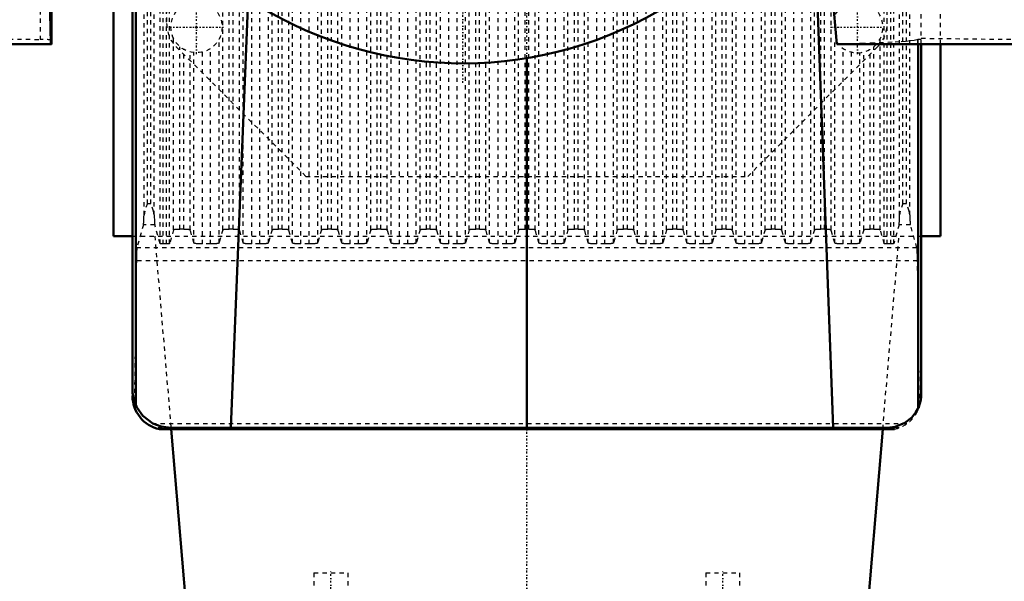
# Model space of a CAD drawing. Header units: millimetres. Extents: x -539 to 1164, y -175 to 1278.
# Tile 8 of 19: x 111 to 342, y 545 to 677. Entities that reach past the tile are written whole.
import ezdxf

# ---------------------------------------------------------------- set-up
doc = ezdxf.new("R2010")
doc.units = ezdxf.units.MM
doc.linetypes.add('Center', pattern=[1.5, 0.45, -0.5, 0.05, -0.5])
doc.linetypes.add('Dashed', pattern=[2, 1, -1])
for name, color, linetype, lineweight in [('2d ConnectionPoints', 7, 'Continuous', 50), ('AM_0', 7, 'Continuous', 50), ('AM_4', 3, 'Continuous', 25), ('AM_5', 3, 'Continuous', 25), ('AM_7', 7, 'Center', 25), ('AM_9', 6, 'Dashed', 25)]:
    doc.layers.add(name, color=color, linetype=linetype, lineweight=lineweight)
doc.dimstyles.new('ISO-25', dxfattribs={"dimtxt": 2.5, "dimasz": 2.5, "dimexe": 1.25, "dimexo": 0.625, "dimtad": 1, "dimtxsty": 'Standard', "dimcen": 2.5, "dimadec": 0, "dimazin": 0, "dimtfac": 1, "dimtmove": 0, "dimatfit": 3, "dimfxl": 1, "dimarcsym": 0})

# ---------------------------------------------------------------- blocks, each defined once
blk = doc.blocks.new('81_Upper_Cover_2PumpDrive_210_3_0_in_HSVP164161451021531101300230_3')
at = {"layer": 'AM_0'}
for p, q in [((137.5, 863), (137.5, 590)), ((138.25, 586.4), (138.25, 721)), ((302.66, 671.02), (298.35, 720.26)), ((301.81, 581), (296.8, 717)), ((160.52, 581), (164.62, 681.62)), ((348.37, 671.02), (302.66, 671.02)), ((321.75, 585.62), (321.75, 671.02)), ((322.5, 589), (322.5, 671.02)), ((230, 581), (230, 667.74)), ((138.25, 586.4), (138.32, 586.25)), ((321.68, 585.47), (321.75, 585.62)), ((314.5, 581), (146.5, 581))]:
    blk.add_line(p, q, dxfattribs=at)
for points in [[(137.5, 590), (137.53, 589.22), (137.64, 588.44), (137.81, 587.67), (138.04, 586.92), (138.25, 586.4)], [(321.75, 585.62), (322.02, 586.26), (322.23, 586.93), (322.38, 587.61), (322.47, 588.3), (322.5, 589), (322.5, 589)], [(146.5, 581), (144.23, 581.29), (142.29, 582.04), (139.93, 583.85), (138.58, 585.72), (138.42, 586.04), (138.32, 586.25)], [(321.68, 585.47), (321.25, 584.7), (320.27, 583.46), (318.66, 582.17), (316.39, 581.23), (314.5, 581)]]:
    blk.add_lwpolyline(points, dxfattribs=at)
blk.add_arc((215, 758), 91.5, 234.6032, 64.7715, dxfattribs=at)
at = {"layer": 'AM_4'}
for p, q in [((138.32, 586.25), (138.32, 721)), ((321.68, 585.47), (321.68, 671.02))]:
    blk.add_line(p, q, dxfattribs=at)
at = {"layer": 'AM_7'}
blk.add_line((215, 661.92), (215, 854.07), dxfattribs=at)
at = {"layer": 'AM_9'}
for p, q in [((322.5, 671.02), (322.5, 863)), ((321.68, 672.11), (321.75, 672.18)), ((321.68, 671.02), (321.68, 672.11)), ((321.75, 672.18), (322.5, 672.18)), ((321.75, 671.02), (321.75, 672.18)), ((322.5, 672.4), (345.87, 672.12))]:
    blk.add_line(p, q, dxfattribs=at)
blk.add_lwpolyline([(321.68, 672.11), (321.41, 672), (320.83, 671.88), (319.96, 671.77), (318.79, 671.66), (317.34, 671.55), (315.63, 671.45), (313.65, 671.36), (311.43, 671.27), (308.98, 671.18), (306.33, 671.11), (303.49, 671.04), (302.66, 671.02)], dxfattribs=at)
blk = doc.blocks.new('82_Lower_Cover_2PumpDrive_2_3_0_in_HSVP164161451021531101300230_3')
at = {"layer": 'AM_0'}
blk.add_line((143.79, 580.68), (316.21, 580.68), dxfattribs=at)
blk.add_arc((145.5, 588.5), 8, 180, 257.6613, dxfattribs=at)
at = {"layer": 'AM_7'}
for p, q in [((152.5, 668.7), (152.5, 681.3)), ((307.5, 668.7), (307.5, 681.3)), ((146.2, 675), (158.8, 675)), ((301.2, 675), (313.8, 675))]:
    blk.add_line(p, q, dxfattribs=at)
at = {"layer": 'AM_9'}
for p, q in [((143.98, 624.22), (143.98, 869.37)), ((144.68, 624.14), (144.68, 869.4)), ((145.5, 624.14), (145.5, 869.4)), ((146.2, 624.22), (146.2, 869.37)), ((158.68, 627.47), (158.68, 868.45)), ((160.18, 627.65), (160.18, 868.4)), ((161.07, 627.65), (161.07, 868.4)), ((162.57, 627.47), (162.57, 868.45)), ((163.45, 624.38), (163.45, 869.33)), ((165.45, 624.14), (165.45, 869.4)), ((167.37, 624.14), (167.37, 869.4)), ((169.36, 624.38), (169.36, 869.33)), ((170.24, 627.47), (170.24, 868.45)), ((171.74, 627.65), (171.74, 868.4)), ((172.63, 627.65), (172.63, 868.4)), ((174.13, 627.47), (174.13, 868.45)), ((175.01, 624.38), (175.01, 869.33)), ((177.01, 624.14), (177.01, 869.4)), ((178.93, 624.14), (178.93, 869.4)), ((180.93, 624.38), (180.93, 869.33)), ((181.81, 627.47), (181.81, 868.45)), ((183.31, 627.65), (183.31, 868.4)), ((184.19, 627.65), (184.19, 868.4)), ((185.69, 627.47), (185.69, 868.45)), ((186.57, 624.38), (186.57, 869.33)), ((188.57, 624.14), (188.57, 869.4)), ((190.49, 624.14), (190.49, 869.4)), ((192.49, 624.38), (192.49, 869.33)), ((193.37, 627.47), (193.37, 868.45)), ((194.87, 627.65), (194.87, 868.4)), ((195.76, 627.65), (195.76, 868.4)), ((197.26, 627.47), (197.26, 868.45)), ((198.14, 624.38), (198.14, 869.33)), ((200.13, 624.14), (200.13, 869.4)), ((202.05, 624.14), (202.05, 869.4)), ((204.05, 624.38), (204.05, 869.33)), ((204.93, 627.47), (204.93, 868.45)), ((206.43, 627.65), (206.43, 868.4)), ((207.32, 627.65), (207.32, 868.4)), ((208.82, 627.47), (208.82, 868.45)), ((209.7, 624.38), (209.7, 869.33)), ((211.7, 624.14), (211.7, 869.4)), ((213.62, 624.14), (213.62, 869.4)), ((215.61, 624.38), (215.61, 869.33)), ((216.49, 627.47), (216.49, 868.45)), ((217.99, 627.65), (217.99, 868.4)), ((218.88, 627.65), (218.88, 868.4)), ((220.38, 627.47), (220.38, 868.45)), ((221.26, 624.38), (221.26, 869.33)), ((223.26, 624.14), (223.26, 869.4)), ((225.18, 624.14), (225.18, 869.4)), ((227.18, 624.38), (227.18, 869.33)), ((228.06, 627.47), (228.06, 868.45)), ((229.56, 627.65), (229.56, 868.4)), ((230.44, 627.65), (230.44, 868.4)), ((231.94, 627.47), (231.94, 868.45)), ((232.82, 624.38), (232.82, 869.33)), ((234.82, 624.14), (234.82, 869.4)), ((236.74, 624.14), (236.74, 869.4)), ((238.74, 624.38), (238.74, 869.33)), ((239.62, 627.47), (239.62, 868.45)), ((241.12, 627.65), (241.12, 868.4)), ((242.01, 627.65), (242.01, 868.4)), ((243.51, 627.47), (243.51, 868.45)), ((244.39, 624.38), (244.39, 869.33)), ((246.38, 624.14), (246.38, 869.4)), ((248.3, 624.14), (248.3, 869.4)), ((250.3, 624.38), (250.3, 869.33)), ((251.18, 627.47), (251.18, 868.45)), ((252.68, 627.65), (252.68, 868.4)), ((253.57, 627.65), (253.57, 868.4)), ((255.07, 627.47), (255.07, 868.45)), ((255.95, 624.38), (255.95, 869.33)), ((257.95, 624.14), (257.95, 869.4)), ((259.87, 624.14), (259.87, 869.4)), ((261.86, 624.38), (261.86, 869.33)), ((262.74, 627.47), (262.74, 868.45)), ((264.24, 627.65), (264.24, 868.4)), ((265.13, 627.65), (265.13, 868.4)), ((266.63, 627.47), (266.63, 868.45)), ((267.51, 624.38), (267.51, 869.33)), ((269.51, 624.14), (269.51, 869.4)), ((271.43, 624.14), (271.43, 869.4)), ((273.43, 624.38), (273.43, 869.33)), ((274.31, 627.47), (274.31, 868.45)), ((275.81, 627.65), (275.81, 868.4)), ((276.69, 627.65), (276.69, 868.4)), ((278.19, 627.47), (278.19, 868.45)), ((279.07, 624.38), (279.07, 869.33)), ((281.07, 624.14), (281.07, 869.4)), ((282.99, 624.14), (282.99, 869.4)), ((284.99, 624.38), (284.99, 869.33)), ((285.87, 627.47), (285.87, 868.45)), ((287.37, 627.65), (287.37, 868.4)), ((288.26, 627.65), (288.26, 868.4)), ((289.76, 627.47), (289.76, 868.45)), ((290.64, 624.38), (290.64, 869.33)), ((292.63, 624.14), (292.63, 869.4)), ((294.55, 624.14), (294.55, 869.4)), ((296.55, 624.38), (296.55, 869.33)), ((297.43, 627.47), (297.43, 868.45)), ((298.93, 627.65), (298.93, 868.4)), ((299.82, 627.65), (299.82, 868.4)), ((301.32, 627.47), (301.32, 868.45)), ((313.8, 624.22), (313.8, 869.37)), ((314.5, 624.14), (314.5, 869.4)), ((315.32, 624.14), (315.32, 869.4)), ((316.02, 624.22), (316.02, 869.37)), ((140.2, 630.94), (140.2, 867.99)), ((141, 633.61), (141, 867.96)), ((141.8, 633.61), (141.8, 867.96)), ((142.6, 630.94), (142.6, 867.99)), ((317.4, 630.94), (317.4, 867.99)), ((318.2, 633.61), (318.2, 867.96)), ((319, 633.61), (319, 867.96)), ((319.8, 630.94), (319.8, 867.92)), ((147.12, 627.47), (147.12, 672.35)), ((157.8, 624.38), (157.8, 672.19)), ((302.2, 624.38), (302.2, 672.19)), ((312.88, 627.47), (312.88, 672.35)), ((148.62, 627.65), (148.62, 670.42)), ((149.51, 627.65), (149.51, 669.8)), ((155.8, 624.14), (155.8, 669.99)), ((304.2, 624.14), (304.2, 669.99)), ((310.49, 627.65), (310.49, 669.8)), ((311.38, 627.65), (311.38, 670.42)), ((151.01, 627.47), (151.01, 669.19)), ((151.89, 624.38), (151.89, 669.03)), ((153.88, 624.14), (153.88, 669.16)), ((306.12, 624.14), (306.12, 669.16)), ((308.11, 624.38), (308.11, 669.03)), ((308.99, 627.47), (308.99, 669.19)), ((141, 633.61), (141.8, 633.61)), ((318.2, 633.61), (319, 633.61)), ((140.07, 628.65), (138.54, 623.27)), ((142.72, 628.65), (140.07, 628.65)), ((143.98, 624.22), (142.72, 628.65)), ((317.28, 628.65), (316.02, 624.22)), ((319.93, 628.65), (317.28, 628.65)), ((321.46, 623.27), (319.93, 628.65)), ((147.12, 627.47), (146.2, 624.22)), ((149.51, 627.65), (148.62, 627.65)), ((151.89, 624.38), (151.01, 627.47)), ((158.68, 627.47), (157.8, 624.38)), ((161.07, 627.65), (160.18, 627.65)), ((163.45, 624.38), (162.57, 627.47)), ((170.24, 627.47), (169.36, 624.38)), ((172.63, 627.65), (171.74, 627.65)), ((175.01, 624.38), (174.13, 627.47)), ((181.81, 627.47), (180.93, 624.38)), ((184.19, 627.65), (183.31, 627.65)), ((186.57, 624.38), (185.69, 627.47)), ((193.37, 627.47), (192.49, 624.38)), ((195.76, 627.65), (194.87, 627.65)), ((198.14, 624.38), (197.26, 627.47)), ((204.93, 627.47), (204.05, 624.38)), ((207.32, 627.65), (206.43, 627.65)), ((209.7, 624.38), (208.82, 627.47)), ((216.49, 627.47), (215.61, 624.38)), ((218.88, 627.65), (217.99, 627.65)), ((221.26, 624.38), (220.38, 627.47)), ((228.06, 627.47), (227.18, 624.38)), ((230.44, 627.65), (229.56, 627.65)), ((232.82, 624.38), (231.94, 627.47)), ((239.62, 627.47), (238.74, 624.38)), ((242.01, 627.65), (241.12, 627.65)), ((244.39, 624.38), (243.51, 627.47)), ((251.18, 627.47), (250.3, 624.38)), ((253.57, 627.65), (252.68, 627.65)), ((255.95, 624.38), (255.07, 627.47)), ((262.74, 627.47), (261.86, 624.38)), ((265.13, 627.65), (264.24, 627.65)), ((267.51, 624.38), (266.63, 627.47)), ((274.31, 627.47), (273.43, 624.38)), ((276.69, 627.65), (275.81, 627.65)), ((279.07, 624.38), (278.19, 627.47)), ((285.87, 627.47), (284.99, 624.38)), ((288.26, 627.65), (287.37, 627.65)), ((290.64, 624.38), (289.76, 627.47)), ((297.43, 627.47), (296.55, 624.38)), ((299.82, 627.65), (298.93, 627.65)), ((302.2, 624.38), (301.32, 627.47)), ((308.99, 627.47), (308.11, 624.38)), ((311.38, 627.65), (310.49, 627.65)), ((313.8, 624.22), (312.88, 627.47)), ((145.5, 624.14), (144.68, 624.14)), ((155.8, 624.14), (153.88, 624.14)), ((167.37, 624.14), (165.45, 624.14)), ((178.93, 624.14), (177.01, 624.14)), ((190.49, 624.14), (188.57, 624.14)), ((202.05, 624.14), (200.13, 624.14)), ((213.62, 624.14), (211.7, 624.14)), ((225.18, 624.14), (223.26, 624.14)), ((236.74, 624.14), (234.82, 624.14)), ((248.3, 624.14), (246.38, 624.14)), ((259.87, 624.14), (257.95, 624.14)), ((271.43, 624.14), (269.51, 624.14)), ((282.99, 624.14), (281.07, 624.14)), ((294.55, 624.14), (292.63, 624.14)), ((306.12, 624.14), (304.2, 624.14)), ((315.32, 624.14), (314.5, 624.14)), ((321.46, 623.27), (138.54, 623.27)), ((138.4, 620.18), (137.92, 585.95)), ((321.6, 620.18), (138.4, 620.18)), ((322.08, 585.95), (321.6, 620.18)), ((137.5, 590), (137.5, 588.5)), ((322.5, 588.5), (322.5, 589)), ((319.07, 581.94), (140.93, 581.94)), ((146.5, 581), (142.72, 581)), ((317.28, 581), (314.5, 581))]:
    blk.add_line(p, q, dxfattribs=at)
for points in [[(141, 633.61), (140.99, 633.6), (140.36, 631.87), (140.2, 630.94)], [(142.6, 630.94), (142.43, 631.87), (141.8, 633.6), (141.8, 633.61)], [(318.2, 633.61), (318.2, 633.6), (317.57, 631.87), (317.4, 630.94)], [(319.8, 630.94), (319.64, 631.87), (319.01, 633.6), (319, 633.61)], [(140.07, 628.65), (140.09, 628.72), (140.1, 628.83), (140.11, 628.97), (140.13, 629.15), (140.14, 629.37), (140.15, 629.62), (140.17, 629.89), (140.18, 630.2), (140.19, 630.53), (140.2, 630.89), (140.2, 630.94)], [(142.6, 630.94), (142.61, 630.58), (142.61, 630.25), (142.63, 629.94), (142.64, 629.65), (142.65, 629.4), (142.66, 629.18), (142.68, 629), (142.69, 628.85), (142.71, 628.73), (142.72, 628.65), (142.72, 628.65)], [(317.28, 628.65), (317.29, 628.72), (317.31, 628.83), (317.32, 628.97), (317.34, 629.15), (317.35, 629.37), (317.36, 629.62), (317.37, 629.89), (317.38, 630.2), (317.39, 630.53), (317.4, 630.89), (317.4, 630.94)], [(319.8, 630.94), (319.81, 630.58), (319.82, 630.25), (319.83, 629.94), (319.84, 629.65), (319.86, 629.4), (319.87, 629.18), (319.88, 629), (319.9, 628.85), (319.91, 628.73), (319.93, 628.65), (319.93, 628.65)], [(147.12, 627.47), (147.13, 627.49), (147.15, 627.5), (147.18, 627.52), (147.23, 627.53), (147.28, 627.55), (147.35, 627.56), (147.42, 627.58), (147.5, 627.59), (147.6, 627.6), (147.69, 627.61), (147.8, 627.62), (147.91, 627.63), (148.03, 627.64), (148.15, 627.64), (148.28, 627.65), (148.41, 627.65), (148.54, 627.65), (148.62, 627.65)], [(149.51, 627.65), (149.64, 627.65), (149.77, 627.65), (149.89, 627.64), (150.02, 627.64), (150.14, 627.63), (150.26, 627.63), (150.37, 627.62), (150.47, 627.61), (150.57, 627.6), (150.66, 627.58), (150.74, 627.57), (150.81, 627.56), (150.87, 627.54), (150.92, 627.53), (150.96, 627.51), (150.98, 627.5), (151, 627.48), (151.01, 627.47)], [(158.68, 627.47), (158.69, 627.49), (158.71, 627.5), (158.75, 627.52), (158.79, 627.53), (158.84, 627.55), (158.91, 627.56), (158.98, 627.58), (159.07, 627.59), (159.16, 627.6), (159.26, 627.61), (159.36, 627.62), (159.48, 627.63), (159.59, 627.64), (159.72, 627.64), (159.84, 627.65), (159.97, 627.65), (160.1, 627.65), (160.18, 627.65)], [(161.07, 627.65), (161.2, 627.65), (161.33, 627.65), (161.46, 627.64), (161.58, 627.64), (161.7, 627.63), (161.82, 627.63), (161.93, 627.62), (162.03, 627.61), (162.13, 627.6), (162.22, 627.58), (162.3, 627.57), (162.37, 627.56), (162.43, 627.54), (162.48, 627.53), (162.52, 627.51), (162.55, 627.5), (162.56, 627.48), (162.57, 627.47)], [(170.24, 627.47), (170.25, 627.49), (170.28, 627.5), (170.31, 627.52), (170.35, 627.53), (170.41, 627.55), (170.47, 627.56), (170.55, 627.58), (170.63, 627.59), (170.72, 627.6), (170.82, 627.61), (170.93, 627.62), (171.04, 627.63), (171.16, 627.64), (171.28, 627.64), (171.41, 627.65), (171.53, 627.65), (171.66, 627.65), (171.74, 627.65)], [(172.63, 627.65), (172.76, 627.65), (172.89, 627.65), (173.02, 627.64), (173.14, 627.64), (173.27, 627.63), (173.38, 627.63), (173.49, 627.62), (173.6, 627.61), (173.69, 627.6), (173.78, 627.58), (173.86, 627.57), (173.93, 627.56), (173.99, 627.54), (174.04, 627.53), (174.08, 627.51), (174.11, 627.5), (174.13, 627.48), (174.13, 627.47)], [(181.81, 627.47), (181.82, 627.49), (181.84, 627.5), (181.87, 627.52), (181.92, 627.53), (181.97, 627.55), (182.03, 627.56), (182.11, 627.58), (182.19, 627.59), (182.28, 627.6), (182.38, 627.61), (182.49, 627.62), (182.6, 627.63), (182.72, 627.64), (182.84, 627.64), (182.97, 627.65), (183.1, 627.65), (183.23, 627.65), (183.31, 627.65)], [(184.19, 627.65), (184.32, 627.65), (184.45, 627.65), (184.58, 627.64), (184.71, 627.64), (184.83, 627.63), (184.94, 627.63), (185.05, 627.62), (185.16, 627.61), (185.25, 627.6), (185.34, 627.58), (185.42, 627.57), (185.49, 627.56), (185.55, 627.54), (185.6, 627.53), (185.64, 627.51), (185.67, 627.5), (185.69, 627.48), (185.69, 627.47)], [(193.37, 627.47), (193.38, 627.49), (193.4, 627.5), (193.43, 627.52), (193.48, 627.53), (193.53, 627.55), (193.6, 627.56), (193.67, 627.58), (193.75, 627.59), (193.85, 627.6), (193.94, 627.61), (194.05, 627.62), (194.16, 627.63), (194.28, 627.64), (194.4, 627.64), (194.53, 627.65), (194.66, 627.65), (194.79, 627.65), (194.87, 627.65)], [(195.76, 627.65), (195.89, 627.65), (196.02, 627.65), (196.14, 627.64), (196.27, 627.64), (196.39, 627.63), (196.51, 627.63), (196.62, 627.62), (196.72, 627.61), (196.82, 627.6), (196.91, 627.58), (196.99, 627.57), (197.06, 627.56), (197.12, 627.54), (197.17, 627.53), (197.21, 627.51), (197.23, 627.5), (197.25, 627.48), (197.26, 627.47)], [(204.93, 627.47), (204.94, 627.49), (204.96, 627.5), (205, 627.52), (205.04, 627.53), (205.09, 627.55), (205.16, 627.56), (205.23, 627.58), (205.32, 627.59), (205.41, 627.6), (205.51, 627.61), (205.61, 627.62), (205.73, 627.63), (205.84, 627.64), (205.97, 627.64), (206.09, 627.65), (206.22, 627.65), (206.35, 627.65), (206.43, 627.65)], [(207.32, 627.65), (207.45, 627.65), (207.58, 627.65), (207.71, 627.64), (207.83, 627.64), (207.95, 627.63), (208.07, 627.63), (208.18, 627.62), (208.28, 627.61), (208.38, 627.6), (208.47, 627.58), (208.55, 627.57), (208.62, 627.56), (208.68, 627.54), (208.73, 627.53), (208.77, 627.51), (208.8, 627.5), (208.81, 627.48), (208.82, 627.47)], [(216.49, 627.47), (216.5, 627.49), (216.53, 627.5), (216.56, 627.52), (216.6, 627.53), (216.66, 627.55), (216.72, 627.56), (216.8, 627.58), (216.88, 627.59), (216.97, 627.6), (217.07, 627.61), (217.18, 627.62), (217.29, 627.63), (217.41, 627.64), (217.53, 627.64), (217.66, 627.65), (217.78, 627.65), (217.91, 627.65), (217.99, 627.65)], [(218.88, 627.65), (219.01, 627.65), (219.14, 627.65), (219.27, 627.64), (219.39, 627.64), (219.52, 627.63), (219.63, 627.63), (219.74, 627.62), (219.85, 627.61), (219.94, 627.6), (220.03, 627.58), (220.11, 627.57), (220.18, 627.56), (220.24, 627.54), (220.29, 627.53), (220.33, 627.51), (220.36, 627.5), (220.38, 627.48), (220.38, 627.47)], [(228.06, 627.47), (228.07, 627.49), (228.09, 627.5), (228.12, 627.52), (228.17, 627.53), (228.22, 627.55), (228.28, 627.56), (228.36, 627.58), (228.44, 627.59), (228.53, 627.6), (228.63, 627.61), (228.74, 627.62), (228.85, 627.63), (228.97, 627.64), (229.09, 627.64), (229.22, 627.65), (229.35, 627.65), (229.48, 627.65), (229.56, 627.65)], [(230.44, 627.65), (230.57, 627.65), (230.7, 627.65), (230.83, 627.64), (230.96, 627.64), (231.08, 627.63), (231.19, 627.63), (231.3, 627.62), (231.41, 627.61), (231.5, 627.6), (231.59, 627.58), (231.67, 627.57), (231.74, 627.56), (231.8, 627.54), (231.85, 627.53), (231.89, 627.51), (231.92, 627.5), (231.94, 627.48), (231.94, 627.47)], [(239.62, 627.47), (239.63, 627.49), (239.65, 627.5), (239.68, 627.52), (239.73, 627.53), (239.78, 627.55), (239.85, 627.56), (239.92, 627.58), (240, 627.59), (240.1, 627.6), (240.19, 627.61), (240.3, 627.62), (240.41, 627.63), (240.53, 627.64), (240.65, 627.64), (240.78, 627.65), (240.91, 627.65), (241.04, 627.65), (241.12, 627.65)], [(242.01, 627.65), (242.14, 627.65), (242.27, 627.65), (242.39, 627.64), (242.52, 627.64), (242.64, 627.63), (242.76, 627.63), (242.87, 627.62), (242.97, 627.61), (243.07, 627.6), (243.16, 627.58), (243.24, 627.57), (243.31, 627.56), (243.37, 627.54), (243.42, 627.53), (243.46, 627.51), (243.48, 627.5), (243.5, 627.48), (243.51, 627.47)], [(251.18, 627.47), (251.19, 627.49), (251.21, 627.5), (251.25, 627.52), (251.29, 627.53), (251.34, 627.55), (251.41, 627.56), (251.48, 627.58), (251.57, 627.59), (251.66, 627.6), (251.76, 627.61), (251.86, 627.62), (251.98, 627.63), (252.09, 627.64), (252.22, 627.64), (252.34, 627.65), (252.47, 627.65), (252.6, 627.65), (252.68, 627.65)], [(253.57, 627.65), (253.7, 627.65), (253.83, 627.65), (253.96, 627.64), (254.08, 627.64), (254.2, 627.63), (254.32, 627.63), (254.43, 627.62), (254.53, 627.61), (254.63, 627.6), (254.72, 627.58), (254.8, 627.57), (254.87, 627.56), (254.93, 627.54), (254.98, 627.53), (255.02, 627.51), (255.05, 627.5), (255.06, 627.48), (255.07, 627.47)], [(262.74, 627.47), (262.75, 627.49), (262.78, 627.5), (262.81, 627.52), (262.85, 627.53), (262.91, 627.55), (262.97, 627.56), (263.05, 627.58), (263.13, 627.59), (263.22, 627.6), (263.32, 627.61), (263.43, 627.62), (263.54, 627.63), (263.66, 627.64), (263.78, 627.64), (263.91, 627.65), (264.03, 627.65), (264.16, 627.65), (264.24, 627.65)], [(265.13, 627.65), (265.26, 627.65), (265.39, 627.65), (265.52, 627.64), (265.64, 627.64), (265.77, 627.63), (265.88, 627.63), (265.99, 627.62), (266.1, 627.61), (266.19, 627.6), (266.28, 627.58), (266.36, 627.57), (266.43, 627.56), (266.49, 627.54), (266.54, 627.53), (266.58, 627.51), (266.61, 627.5), (266.63, 627.48), (266.63, 627.47)], [(274.31, 627.47), (274.32, 627.49), (274.34, 627.5), (274.37, 627.52), (274.42, 627.53), (274.47, 627.55), (274.53, 627.56), (274.61, 627.58), (274.69, 627.59), (274.78, 627.6), (274.88, 627.61), (274.99, 627.62), (275.1, 627.63), (275.22, 627.64), (275.34, 627.64), (275.47, 627.65), (275.6, 627.65), (275.73, 627.65), (275.81, 627.65)], [(276.69, 627.65), (276.82, 627.65), (276.95, 627.65), (277.08, 627.64), (277.21, 627.64), (277.33, 627.63), (277.44, 627.63), (277.55, 627.62), (277.66, 627.61), (277.75, 627.6), (277.84, 627.58), (277.92, 627.57), (277.99, 627.56), (278.05, 627.54), (278.1, 627.53), (278.14, 627.51), (278.17, 627.5), (278.19, 627.48), (278.19, 627.47)], [(285.87, 627.47), (285.88, 627.49), (285.9, 627.5), (285.93, 627.52), (285.98, 627.53), (286.03, 627.55), (286.1, 627.56), (286.17, 627.58), (286.25, 627.59), (286.35, 627.6), (286.44, 627.61), (286.55, 627.62), (286.66, 627.63), (286.78, 627.64), (286.9, 627.64), (287.03, 627.65), (287.16, 627.65), (287.29, 627.65), (287.37, 627.65)], [(288.26, 627.65), (288.39, 627.65), (288.52, 627.65), (288.64, 627.64), (288.77, 627.64), (288.89, 627.63), (289.01, 627.63), (289.12, 627.62), (289.22, 627.61), (289.32, 627.6), (289.41, 627.58), (289.49, 627.57), (289.56, 627.56), (289.62, 627.54), (289.67, 627.53), (289.71, 627.51), (289.73, 627.5), (289.75, 627.48), (289.76, 627.47)], [(297.43, 627.47), (297.44, 627.49), (297.46, 627.5), (297.5, 627.52), (297.54, 627.53), (297.59, 627.55), (297.66, 627.56), (297.73, 627.58), (297.82, 627.59), (297.91, 627.6), (298.01, 627.61), (298.11, 627.62), (298.23, 627.63), (298.34, 627.64), (298.47, 627.64), (298.59, 627.65), (298.72, 627.65), (298.85, 627.65), (298.93, 627.65)], [(299.82, 627.65), (299.95, 627.65), (300.08, 627.65), (300.21, 627.64), (300.33, 627.64), (300.45, 627.63), (300.57, 627.63), (300.68, 627.62), (300.78, 627.61), (300.88, 627.6), (300.97, 627.58), (301.05, 627.57), (301.12, 627.56), (301.18, 627.54), (301.23, 627.53), (301.27, 627.51), (301.3, 627.5), (301.31, 627.48), (301.32, 627.47)], [(308.99, 627.47), (309, 627.49), (309.03, 627.5), (309.06, 627.52), (309.1, 627.53), (309.16, 627.55), (309.22, 627.56), (309.3, 627.58), (309.38, 627.59), (309.47, 627.6), (309.57, 627.61), (309.68, 627.62), (309.79, 627.63), (309.91, 627.64), (310.03, 627.64), (310.16, 627.65), (310.28, 627.65), (310.41, 627.65), (310.49, 627.65)], [(311.38, 627.65), (311.51, 627.65), (311.64, 627.65), (311.77, 627.64), (311.89, 627.64), (312.02, 627.63), (312.13, 627.63), (312.24, 627.62), (312.35, 627.61), (312.44, 627.6), (312.53, 627.58), (312.61, 627.57), (312.68, 627.56), (312.74, 627.54), (312.79, 627.53), (312.83, 627.51), (312.86, 627.5), (312.88, 627.48), (312.88, 627.47)], [(144.68, 624.14), (144.62, 624.14), (144.56, 624.14), (144.5, 624.14), (144.44, 624.15), (144.38, 624.15), (144.33, 624.15), (144.28, 624.16), (144.23, 624.16), (144.18, 624.17), (144.14, 624.17), (144.11, 624.18), (144.07, 624.18), (144.05, 624.19), (144.02, 624.2), (144, 624.2), (143.99, 624.21), (143.98, 624.22), (143.98, 624.22)], [(146.2, 624.22), (146.19, 624.22), (146.18, 624.21), (146.17, 624.2), (146.14, 624.19), (146.12, 624.19), (146.09, 624.18), (146.05, 624.18), (146.02, 624.17), (145.97, 624.16), (145.93, 624.16), (145.88, 624.15), (145.82, 624.15), (145.77, 624.15), (145.71, 624.15), (145.65, 624.14), (145.59, 624.14), (145.53, 624.14), (145.5, 624.14)], [(153.88, 624.14), (153.71, 624.14), (153.54, 624.14), (153.37, 624.15), (153.2, 624.16), (153.04, 624.16), (152.88, 624.17), (152.74, 624.19), (152.6, 624.2), (152.47, 624.21), (152.35, 624.23), (152.25, 624.25), (152.15, 624.26), (152.07, 624.28), (152.01, 624.3), (151.95, 624.32), (151.91, 624.34), (151.89, 624.36), (151.89, 624.38)], [(157.8, 624.38), (157.79, 624.36), (157.76, 624.34), (157.72, 624.31), (157.66, 624.29), (157.59, 624.27), (157.5, 624.26), (157.4, 624.24), (157.29, 624.22), (157.17, 624.21), (157.03, 624.19), (156.89, 624.18), (156.74, 624.17), (156.58, 624.16), (156.42, 624.15), (156.25, 624.15), (156.08, 624.14), (155.91, 624.14), (155.8, 624.14)], [(165.45, 624.14), (165.27, 624.14), (165.1, 624.14), (164.93, 624.15), (164.76, 624.16), (164.6, 624.16), (164.45, 624.17), (164.3, 624.19), (164.16, 624.2), (164.03, 624.21), (163.91, 624.23), (163.81, 624.25), (163.71, 624.26), (163.63, 624.28), (163.57, 624.3), (163.52, 624.32), (163.48, 624.34), (163.45, 624.36), (163.45, 624.38)], [(169.36, 624.38), (169.35, 624.36), (169.32, 624.34), (169.28, 624.31), (169.22, 624.29), (169.15, 624.27), (169.06, 624.26), (168.96, 624.24), (168.85, 624.22), (168.73, 624.21), (168.6, 624.19), (168.45, 624.18), (168.3, 624.17), (168.15, 624.16), (167.98, 624.15), (167.82, 624.15), (167.64, 624.14), (167.47, 624.14), (167.37, 624.14)], [(177.01, 624.14), (176.84, 624.14), (176.66, 624.14), (176.49, 624.15), (176.33, 624.16), (176.16, 624.16), (176.01, 624.17), (175.86, 624.19), (175.72, 624.2), (175.6, 624.21), (175.48, 624.23), (175.37, 624.25), (175.28, 624.26), (175.2, 624.28), (175.13, 624.3), (175.08, 624.32), (175.04, 624.34), (175.02, 624.36), (175.01, 624.38)], [(180.93, 624.38), (180.91, 624.36), (180.88, 624.34), (180.84, 624.31), (180.78, 624.29), (180.71, 624.27), (180.62, 624.26), (180.53, 624.24), (180.41, 624.22), (180.29, 624.21), (180.16, 624.19), (180.02, 624.18), (179.87, 624.17), (179.71, 624.16), (179.55, 624.15), (179.38, 624.15), (179.21, 624.14), (179.03, 624.14), (178.93, 624.14)], [(188.57, 624.14), (188.4, 624.14), (188.22, 624.14), (188.05, 624.15), (187.89, 624.16), (187.73, 624.16), (187.57, 624.17), (187.42, 624.19), (187.29, 624.2), (187.16, 624.21), (187.04, 624.23), (186.93, 624.25), (186.84, 624.26), (186.76, 624.28), (186.69, 624.3), (186.64, 624.32), (186.6, 624.34), (186.58, 624.36), (186.57, 624.38)], [(192.49, 624.38), (192.48, 624.36), (192.45, 624.34), (192.4, 624.31), (192.34, 624.29), (192.27, 624.27), (192.19, 624.26), (192.09, 624.24), (191.98, 624.22), (191.85, 624.21), (191.72, 624.19), (191.58, 624.18), (191.43, 624.17), (191.27, 624.16), (191.11, 624.15), (190.94, 624.15), (190.77, 624.14), (190.6, 624.14), (190.49, 624.14)], [(200.13, 624.14), (199.96, 624.14), (199.79, 624.14), (199.62, 624.15), (199.45, 624.16), (199.29, 624.16), (199.13, 624.17), (198.99, 624.19), (198.85, 624.2), (198.72, 624.21), (198.6, 624.23), (198.5, 624.25), (198.4, 624.26), (198.32, 624.28), (198.26, 624.3), (198.2, 624.32), (198.16, 624.34), (198.14, 624.36), (198.14, 624.38)], [(204.05, 624.38), (204.04, 624.36), (204.01, 624.34), (203.97, 624.31), (203.91, 624.29), (203.84, 624.27), (203.75, 624.26), (203.65, 624.24), (203.54, 624.22), (203.42, 624.21), (203.28, 624.19), (203.14, 624.18), (202.99, 624.17), (202.83, 624.16), (202.67, 624.15), (202.5, 624.15), (202.33, 624.14), (202.16, 624.14), (202.05, 624.14)], [(211.7, 624.14), (211.52, 624.14), (211.35, 624.14), (211.18, 624.15), (211.01, 624.16), (210.85, 624.16), (210.7, 624.17), (210.55, 624.19), (210.41, 624.2), (210.28, 624.21), (210.16, 624.23), (210.06, 624.25), (209.96, 624.26), (209.88, 624.28), (209.82, 624.3), (209.77, 624.32), (209.73, 624.34), (209.7, 624.36), (209.7, 624.38)], [(215.61, 624.38), (215.6, 624.36), (215.57, 624.34), (215.53, 624.31), (215.47, 624.29), (215.4, 624.27), (215.31, 624.26), (215.21, 624.24), (215.1, 624.22), (214.98, 624.21), (214.85, 624.19), (214.7, 624.18), (214.55, 624.17), (214.4, 624.16), (214.23, 624.15), (214.07, 624.15), (213.89, 624.14), (213.72, 624.14), (213.62, 624.14)], [(223.26, 624.14), (223.09, 624.14), (222.91, 624.14), (222.74, 624.15), (222.58, 624.16), (222.41, 624.16), (222.26, 624.17), (222.11, 624.19), (221.97, 624.2), (221.85, 624.21), (221.73, 624.23), (221.62, 624.25), (221.53, 624.26), (221.45, 624.28), (221.38, 624.3), (221.33, 624.32), (221.29, 624.34), (221.27, 624.36), (221.26, 624.38)], [(227.18, 624.38), (227.16, 624.36), (227.13, 624.34), (227.09, 624.31), (227.03, 624.29), (226.96, 624.27), (226.87, 624.26), (226.78, 624.24), (226.66, 624.22), (226.54, 624.21), (226.41, 624.19), (226.27, 624.18), (226.12, 624.17), (225.96, 624.16), (225.8, 624.15), (225.63, 624.15), (225.46, 624.14), (225.28, 624.14), (225.18, 624.14)], [(234.82, 624.14), (234.65, 624.14), (234.47, 624.14), (234.3, 624.15), (234.14, 624.16), (233.98, 624.16), (233.82, 624.17), (233.67, 624.19), (233.54, 624.2), (233.41, 624.21), (233.29, 624.23), (233.18, 624.25), (233.09, 624.26), (233.01, 624.28), (232.94, 624.3), (232.89, 624.32), (232.85, 624.34), (232.83, 624.36), (232.82, 624.38)], [(238.74, 624.38), (238.73, 624.36), (238.7, 624.34), (238.65, 624.31), (238.59, 624.29), (238.52, 624.27), (238.44, 624.26), (238.34, 624.24), (238.23, 624.22), (238.1, 624.21), (237.97, 624.19), (237.83, 624.18), (237.68, 624.17), (237.52, 624.16), (237.36, 624.15), (237.19, 624.15), (237.02, 624.14), (236.85, 624.14), (236.74, 624.14)], [(246.38, 624.14), (246.21, 624.14), (246.04, 624.14), (245.87, 624.15), (245.7, 624.16), (245.54, 624.16), (245.38, 624.17), (245.24, 624.19), (245.1, 624.2), (244.97, 624.21), (244.85, 624.23), (244.75, 624.25), (244.65, 624.26), (244.57, 624.28), (244.51, 624.3), (244.45, 624.32), (244.41, 624.34), (244.39, 624.36), (244.39, 624.38)], [(250.3, 624.38), (250.29, 624.36), (250.26, 624.34), (250.22, 624.31), (250.16, 624.29), (250.09, 624.27), (250, 624.26), (249.9, 624.24), (249.79, 624.22), (249.67, 624.21), (249.53, 624.19), (249.39, 624.18), (249.24, 624.17), (249.08, 624.16), (248.92, 624.15), (248.75, 624.15), (248.58, 624.14), (248.41, 624.14), (248.3, 624.14)], [(257.95, 624.14), (257.77, 624.14), (257.6, 624.14), (257.43, 624.15), (257.26, 624.16), (257.1, 624.16), (256.95, 624.17), (256.8, 624.19), (256.66, 624.2), (256.53, 624.21), (256.41, 624.23), (256.31, 624.25), (256.21, 624.26), (256.13, 624.28), (256.07, 624.3), (256.02, 624.32), (255.98, 624.34), (255.95, 624.36), (255.95, 624.38)], [(261.86, 624.38), (261.85, 624.36), (261.82, 624.34), (261.78, 624.31), (261.72, 624.29), (261.65, 624.27), (261.56, 624.26), (261.46, 624.24), (261.35, 624.22), (261.23, 624.21), (261.1, 624.19), (260.95, 624.18), (260.8, 624.17), (260.65, 624.16), (260.48, 624.15), (260.32, 624.15), (260.14, 624.14), (259.97, 624.14), (259.87, 624.14)], [(269.51, 624.14), (269.34, 624.14), (269.16, 624.14), (268.99, 624.15), (268.83, 624.16), (268.66, 624.16), (268.51, 624.17), (268.36, 624.19), (268.22, 624.2), (268.1, 624.21), (267.98, 624.23), (267.87, 624.25), (267.78, 624.26), (267.7, 624.28), (267.63, 624.3), (267.58, 624.32), (267.54, 624.34), (267.52, 624.36), (267.51, 624.38)], [(273.43, 624.38), (273.41, 624.36), (273.38, 624.34), (273.34, 624.31), (273.28, 624.29), (273.21, 624.27), (273.12, 624.26), (273.03, 624.24), (272.91, 624.22), (272.79, 624.21), (272.66, 624.19), (272.52, 624.18), (272.37, 624.17), (272.21, 624.16), (272.05, 624.15), (271.88, 624.15), (271.71, 624.14), (271.53, 624.14), (271.43, 624.14)], [(281.07, 624.14), (280.9, 624.14), (280.72, 624.14), (280.55, 624.15), (280.39, 624.16), (280.23, 624.16), (280.07, 624.17), (279.92, 624.19), (279.79, 624.2), (279.66, 624.21), (279.54, 624.23), (279.43, 624.25), (279.34, 624.26), (279.26, 624.28), (279.19, 624.3), (279.14, 624.32), (279.1, 624.34), (279.08, 624.36), (279.07, 624.38)], [(284.99, 624.38), (284.98, 624.36), (284.95, 624.34), (284.9, 624.31), (284.84, 624.29), (284.77, 624.27), (284.69, 624.26), (284.59, 624.24), (284.48, 624.22), (284.35, 624.21), (284.22, 624.19), (284.08, 624.18), (283.93, 624.17), (283.77, 624.16), (283.61, 624.15), (283.44, 624.15), (283.27, 624.14), (283.1, 624.14), (282.99, 624.14)], [(292.63, 624.14), (292.46, 624.14), (292.29, 624.14), (292.12, 624.15), (291.95, 624.16), (291.79, 624.16), (291.63, 624.17), (291.49, 624.19), (291.35, 624.2), (291.22, 624.21), (291.1, 624.23), (291, 624.25), (290.9, 624.26), (290.82, 624.28), (290.76, 624.3), (290.7, 624.32), (290.66, 624.34), (290.64, 624.36), (290.64, 624.38)], [(296.55, 624.38), (296.54, 624.36), (296.51, 624.34), (296.47, 624.31), (296.41, 624.29), (296.34, 624.27), (296.25, 624.26), (296.15, 624.24), (296.04, 624.22), (295.92, 624.21), (295.78, 624.19), (295.64, 624.18), (295.49, 624.17), (295.33, 624.16), (295.17, 624.15), (295, 624.15), (294.83, 624.14), (294.66, 624.14), (294.55, 624.14)], [(304.2, 624.14), (304.02, 624.14), (303.85, 624.14), (303.68, 624.15), (303.51, 624.16), (303.35, 624.16), (303.2, 624.17), (303.05, 624.19), (302.91, 624.2), (302.78, 624.21), (302.66, 624.23), (302.56, 624.25), (302.46, 624.26), (302.38, 624.28), (302.32, 624.3), (302.27, 624.32), (302.23, 624.34), (302.2, 624.36), (302.2, 624.38)], [(308.11, 624.38), (308.1, 624.36), (308.07, 624.34), (308.03, 624.31), (307.97, 624.29), (307.9, 624.27), (307.81, 624.26), (307.71, 624.24), (307.6, 624.22), (307.48, 624.21), (307.35, 624.19), (307.2, 624.18), (307.05, 624.17), (306.9, 624.16), (306.73, 624.15), (306.57, 624.15), (306.39, 624.14), (306.22, 624.14), (306.12, 624.14)], [(314.5, 624.14), (314.44, 624.14), (314.38, 624.14), (314.32, 624.14), (314.26, 624.15), (314.21, 624.15), (314.15, 624.15), (314.1, 624.16), (314.05, 624.16), (314.01, 624.17), (313.97, 624.17), (313.93, 624.18), (313.9, 624.18), (313.87, 624.19), (313.85, 624.2), (313.83, 624.2), (313.81, 624.21), (313.81, 624.22), (313.8, 624.22)], [(316.02, 624.22), (316.01, 624.22), (316, 624.21), (315.99, 624.2), (315.97, 624.19), (315.94, 624.19), (315.91, 624.18), (315.88, 624.18), (315.84, 624.17), (315.8, 624.16), (315.75, 624.16), (315.7, 624.15), (315.65, 624.15), (315.59, 624.15), (315.54, 624.15), (315.48, 624.14), (315.42, 624.14), (315.36, 624.14), (315.32, 624.14)], [(138.54, 623.27), (138.53, 623.2), (138.51, 623.09), (138.5, 622.95), (138.48, 622.76), (138.47, 622.55), (138.46, 622.3), (138.45, 622.02), (138.44, 621.72), (138.43, 621.39), (138.42, 621.03), (138.41, 620.66), (138.4, 620.26), (138.4, 620.18)], [(321.6, 620.18), (321.59, 620.58), (321.58, 620.96), (321.58, 621.32), (321.57, 621.65), (321.56, 621.97), (321.54, 622.25), (321.53, 622.5), (321.52, 622.72), (321.5, 622.91), (321.49, 623.06), (321.48, 623.18), (321.46, 623.26), (321.46, 623.27)]]:
    blk.add_lwpolyline(points, dxfattribs=at)
blk.add_circle((152.5, 675), 6, dxfattribs=at)
for centre, radius, start, end in [((307.5, 675), 6, 213.6168, 155.3449), ((314.5, 588.5), 8, 282.3387, 0)]:
    blk.add_arc(centre, radius, start, end, dxfattribs=at)
blk = doc.blocks.new('83_9nyd1t4wpmkg9yrrj6og4twph________0_in_HSVP164161451021531101300230_3')
at = {"layer": 'AM_0'}
for p, q in [((133, 864.05), (133, 626)), ((327, 626), (327, 671.02)), ((133, 626), (137.5, 626)), ((322.5, 626), (327, 626)), ((146.55, 580.68), (150, 540)), ((310, 540), (313.45, 580.68))]:
    blk.add_line(p, q, dxfattribs=at)
at = {"layer": 'AM_7'}
for p, q in [((184.04, 532.3), (184.04, 547.7)), ((275.96, 532.3), (275.96, 547.7))]:
    blk.add_line(p, q, dxfattribs=at)
at = {"layer": 'AM_9'}
for p, q in [((327, 671.02), (327, 864.05)), ((145.5, 863.3), (145.5, 675.86)), ((314.5, 675.86), (314.5, 863.3)), ((147.76, 670.41), (178.17, 640)), ((281.83, 640), (312.24, 670.41)), ((178.17, 640), (281.83, 640)), ((137.5, 626), (322.5, 626)), ((142.7, 626), (146.55, 580.68)), ((313.45, 580.68), (317.3, 626)), ((180.04, 547), (188.04, 547)), ((180.04, 547), (180.04, 540)), ((188.04, 540), (188.04, 547)), ((271.96, 547), (279.96, 547)), ((271.96, 547), (271.96, 540)), ((279.96, 540), (279.96, 547))]:
    blk.add_line(p, q, dxfattribs=at)
for centre, start, end in [((153.2, 675.86), 180, 225), ((306.8, 675.86), 315, 360)]:
    blk.add_arc(centre, 7.7, start, end, dxfattribs=at)
blk = doc.blocks.new('86_Oval_flangeG_1___33_25_5_0_in_HSVP164161451021531101300230_3')
at = {"layer": 'AM_7'}
blk.add_line((230, -29.53), (230, 900), dxfattribs=at)
blk = doc.blocks.new('97_Upper_Cover_2PumpDrive_210_4_0_in_HSVP164161451021531101300230_3')
at = {"layer": 'AM_0'}
for p, q in [((118.5, 871), (118.5, 671.05)), ((118.37, 671.02), (72.66, 671.02))]:
    blk.add_line(p, q, dxfattribs=at)
for points in [[(116.53, 714.78), (116.58, 714.73), (116.65, 714.56), (116.81, 713.85), (117.13, 710.94), (117.73, 699.28), (118.37, 671.16), (118.37, 671.02)], [(118.37, 671.02), (118.43, 671.03), (118.47, 671.03), (118.49, 671.04), (118.5, 671.05), (118.5, 671.05)]]:
    blk.add_lwpolyline(points, dxfattribs=at)
at = {"layer": 'AM_9'}
for p in [(115.87, 871), (92.5, 672.4)]:
    blk.add_line(p, (115.87, 672.12), dxfattribs=at)
blk.add_ellipse((114.5, 671.99), major_axis=(-4, 0), ratio=0.03333, start_param=3.141593, end_param=4.363323, dxfattribs=at)
blk = doc.blocks.new('*D107')
at = {"layer": 'AM_5', "color": 0, "lineweight": -2}
for p, q in [((-355, 1145), (-520, 1145)), ((-520, 1115), (-520, 574.71)), ((-520, -85), (-520, 455.29)), ((250, -115), (-520, -115))]:
    blk.add_line(p, q, dxfattribs=at)
at = {"layer": 'AM_5', "color": 0}
for points in [[(-515, 1115), (-525, 1115), (-520, 1145)], [(-525, -85), (-515, -85), (-520, -115)]]:
    blk.add_solid(points, dxfattribs=at)
at = {"layer": 'Defpoints', "color": 0}
for p in [(-505, 1145), (-355, 1145), (250, -115)]:
    blk.add_point(p, dxfattribs=at)
at = {"layer": 'AM_5', "color": 0, "insert": (-520, 515), "char_height": 30, "attachment_point": 5, "rotation": 90}
blk.add_mtext('1260', dxfattribs=at)

msp = doc.modelspace()

# ---------------------------------------------------------------- linework, layer by layer
at = {"layer": '2d ConnectionPoints'}
msp.add_point((152.5, 675), dxfattribs=at)
msp.add_point((152.5, 675), dxfattribs=at)

# ---------------------------------------------------------------- block references
for name in ['86_Oval_flangeG_1___33_25_5_0_in_HSVP164161451021531101300230_3', '83_9nyd1t4wpmkg9yrrj6og4twph________0_in_HSVP164161451021531101300230_3', '97_Upper_Cover_2PumpDrive_210_4_0_in_HSVP164161451021531101300230_3', '81_Upper_Cover_2PumpDrive_210_3_0_in_HSVP164161451021531101300230_3', '82_Lower_Cover_2PumpDrive_2_3_0_in_HSVP164161451021531101300230_3']:
    msp.add_blockref(name, (0, 0))

# ---------------------------------------------------------------- dimensions: what is measured, and where the dimension line sits
at = {"layer": 'AM_5'}
dim = msp.add_linear_dim(base=(-520, 1145), p1=(250, -115), p2=(-355, 1145), angle=90, text='1260', dimstyle='ISO-25', override={"dimtxt": 30, "dimasz": 30, "dimexe": 0, "dimexo": 0, "dimgap": 9}, dxfattribs=at)
dim.commit()
dim.dimension.update_dxf_attribs({"geometry": '*D107', "text_midpoint": (-520, 515), "dimtype": 160, "text_rotation": 90})

doc.saveas('drawing.dxf')
